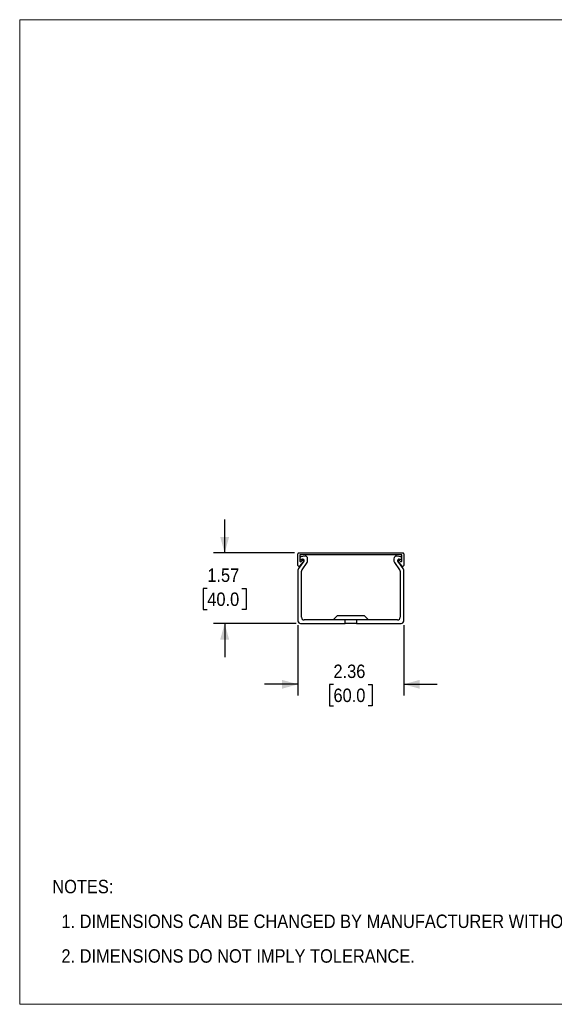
# Model space of a CAD drawing. Header units: inches. Extents: x 0 to 34, y 0 to 22.
# Tile 1 of 3: x 0 to 11.9, y 0 to 22. Entities that reach past the tile are written whole.
import ezdxf

# ---------------------------------------------------------------- set-up
doc = ezdxf.new("R2010")
doc.units = ezdxf.units.IN
doc.header["$LTSCALE"] = 2
doc.header["$MEASUREMENT"] = 0
doc.linetypes.add('SLD-Solid', pattern=[0])
doc.layers.add('DIMENSIONS', color=140, linetype='SLD-Solid', lineweight=25)
doc.layers.add('TEXT', color=140, linetype='SLD-Solid', lineweight=25)
doc.layers.add('SLD-DEFPOINTS', color=7, linetype='Continuous')
doc.styles.add('SLDTEXTSTYLE0', font='GOTHIC.TTF', dxfattribs={"width": 0.913})
doc.dimstyles.new('SLDDIMSTYLE2', dxfattribs={"dimtxt": 0.3, "dimasz": 0.36, "dimexe": 0, "dimexo": 0.0625, "dimgap": 0.075, "dimtad": 0, "dimtih": 1, "dimtoh": 1, "dimrnd": 1e-09, "dimzin": 12, "dimdsep": 46, "dimtxsty": 'SLDTEXTSTYLE0', "dimsah": 1, "dimcen": 0.09, "dimadec": 0, "dimazin": 3, "dimtfac": 1, "dimtmove": 0, "dimatfit": 0, "dimfxl": 0, "dimfrac": 2, "dimtolj": 1, "dimtzin": 12, "dimarcsym": 0})

# ---------------------------------------------------------------- blocks, each defined once
blk = doc.blocks.new('Block2')
at = {"color": 7, "linetype": 'SLD-Solid', "lineweight": 18}
for p, q in [((34, 22), (0, 22)), ((0, 0), (0, 22)), ((34, 0), (34, 22)), ((34, 0), (0, 0))]:
    blk.add_line(p, q, dxfattribs=at)
blk = doc.blocks.new('SW_NOTE_0')
at = {"layer": 'TEXT', "color": 0, "char_height": 0.3, "attachment_point": 1, "style": 'SLDTEXTSTYLE0'}
for s, insert in [('NOTES:', (0, 0.383)), ('  1. DIMENSIONS CAN BE CHANGED BY MANUFACTURER WITHOUT NOTICE.', (0, -0.393)), ('  2. DIMENSIONS DO NOT IMPLY TOLERANCE.', (0, -1.168))]:
    blk.add_mtext(s, dxfattribs=dict(at, insert=insert))
blk = doc.blocks.new('_D_3')
at = {"layer": 'DIMENSIONS'}
for p, q in [((4.58, 10.084), (4.58, 10.834)), ((6.137, 10.084), (4.33, 10.084)), ((4.192, 9.294), (4.1, 9.294)), ((4.1, 9.294), (4.1, 8.818)), ((4.967, 9.294), (5.059, 9.294)), ((5.059, 9.294), (5.059, 8.818)), ((4.1, 8.818), (4.192, 8.818)), ((5.059, 8.818), (4.967, 8.818)), ((6.177, 8.509), (4.33, 8.509)), ((4.58, 8.509), (4.58, 7.759))]:
    blk.add_line(p, q, dxfattribs=at)
for points in [[(4.58, 10.084), (4.68, 10.444), (4.48, 10.444)], [(4.58, 8.509), (4.48, 8.149), (4.68, 8.149)]]:
    blk.add_solid(points, dxfattribs=at)
at = {"layer": 'DIMENSIONS', "char_height": 0.3, "attachment_point": 1, "style": 'SLDTEXTSTYLE0'}
for s, insert in [('1.57', (4.192, 9.738)), ('40.0', (4.192, 9.201))]:
    blk.add_mtext(s, dxfattribs=dict(at, insert=insert))
blk = doc.blocks.new('_D_4')
at = {"layer": 'DIMENSIONS'}
for p, q in [((6.218, 8.468), (6.218, 6.9)), ((8.58, 8.468), (8.58, 6.9)), ((6.218, 7.15), (5.468, 7.15)), ((7.011, 7.147), (6.92, 7.147)), ((6.92, 7.147), (6.92, 6.671)), ((7.787, 7.147), (7.878, 7.147)), ((7.878, 7.147), (7.878, 6.671)), ((8.58, 7.15), (9.33, 7.15)), ((6.92, 6.671), (7.011, 6.671)), ((7.878, 6.671), (7.787, 6.671))]:
    blk.add_line(p, q, dxfattribs=at)
for points in [[(6.218, 7.15), (5.858, 7.25), (5.858, 7.05)], [(8.58, 7.15), (8.94, 7.05), (8.94, 7.25)]]:
    blk.add_solid(points, dxfattribs=at)
at = {"layer": 'DIMENSIONS', "char_height": 0.3, "attachment_point": 1, "style": 'SLDTEXTSTYLE0'}
for s, insert in [('2.36', (7.011, 7.591)), ('60.0', (7.011, 7.054))]:
    blk.add_mtext(s, dxfattribs=dict(at, insert=insert))

msp = doc.modelspace()

# ---------------------------------------------------------------- linework, layer by layer
for p, q in [((6.218, 9.805), (6.218, 10.064)), ((6.35, 9.903), (6.229, 9.736)), ((6.237, 10.084), (8.56, 10.084)), ((6.257, 10.045), (6.257, 9.909)), ((8.541, 10.045), (6.257, 10.045)), ((6.375, 10.016), (6.282, 10.001)), ((6.291, 9.943), (6.321, 9.948)), ((6.292, 9.896), (6.307, 9.914)), ((6.434, 9.904), (6.434, 9.957)), ((8.363, 9.957), (8.363, 9.904)), ((8.516, 10.001), (8.422, 10.016)), ((8.569, 9.736), (8.448, 9.903)), ((8.476, 9.948), (8.506, 9.943)), ((8.49, 9.914), (8.506, 9.896)), ((8.541, 9.909), (8.541, 10.045)), ((8.58, 10.064), (8.58, 9.805)), ((6.218, 9.702), (6.218, 8.568)), ((6.337, 9.888), (6.252, 9.792)), ((6.308, 9.711), (6.423, 9.87)), ((8.375, 9.87), (8.49, 9.711)), ((8.546, 9.792), (8.461, 9.888)), ((8.58, 8.568), (8.58, 9.702)), ((6.296, 8.647), (6.296, 9.676)), ((8.501, 9.676), (8.501, 8.647)), ((7.271, 8.588), (6.356, 8.588)), ((7.104, 8.686), (7.005, 8.588)), ((7.104, 8.686), (7.399, 8.686)), ((7.271, 8.509), (7.271, 8.588)), ((7.527, 8.588), (7.271, 8.588)), ((7.399, 8.686), (7.694, 8.686)), ((7.527, 8.588), (7.527, 8.509)), ((8.442, 8.588), (7.527, 8.588)), ((7.793, 8.588), (7.694, 8.686)), ((6.277, 8.509), (7.271, 8.509)), ((7.527, 8.509), (7.271, 8.509)), ((7.527, 8.509), (8.521, 8.509))]:
    msp.add_line(p, q)
for centre, radius, start, end in [((6.237, 10.064), 0.0197, 90, 180), ((6.287, 9.972), 0.0295, 99, 180), ((6.287, 9.972), 0.0295, 180, 279), ((6.277, 9.909), 0.0197, 180, 318.5454), ((6.322, 9.901), 0.0197, 48.5454, 138.5454), ((6.326, 9.919), 0.0295, 1.4155, 99), ((6.322, 9.901), 0.0197, 318.5454, 48.5454), ((6.326, 9.92), 0.0295, 324, 358.5845), ((6.375, 9.957), 0.0591, 0, 90), ((6.375, 9.904), 0.0591, 324, 0), ((8.422, 9.957), 0.0591, 90, 180), ((8.422, 9.904), 0.0591, 180, 216), ((8.472, 9.919), 0.0295, 81, 178.5845), ((8.472, 9.92), 0.0295, 181.4155, 216), ((8.476, 9.901), 0.0197, 131.4546, 221.4546), ((8.476, 9.901), 0.0197, 41.4546, 131.4546), ((8.511, 9.972), 0.0295, 261, 0), ((8.521, 9.909), 0.0197, 221.4546, 0), ((8.511, 9.972), 0.0295, 0, 81), ((8.56, 10.064), 0.0197, 0, 90), ((6.237, 9.805), 0.0197, 180, 318.5454), ((6.277, 9.702), 0.0591, 144, 180), ((6.356, 9.676), 0.0591, 144, 180), ((8.442, 9.676), 0.0591, 0, 36), ((8.56, 9.805), 0.0197, 221.4546, 0), ((8.521, 9.702), 0.0591, 0, 36), ((6.356, 8.647), 0.0591, 180, 270), ((8.442, 8.647), 0.0591, 270, 0), ((6.277, 8.568), 0.0591, 180, 270), ((8.521, 8.568), 0.0591, 270, 0)]:
    msp.add_arc(centre, radius, start, end)

# ---------------------------------------------------------------- block references
at = {"layer": 'SLD-DEFPOINTS'}
msp.add_blockref('Block2', (0, 0), dxfattribs=at)
at = {"layer": 'TEXT'}
msp.add_blockref('SW_NOTE_0', (0.729, 2.398), dxfattribs=at)

# ---------------------------------------------------------------- dimensions: what is measured, and where the dimension line sits
at = {"layer": 'DIMENSIONS'}
dim = msp.add_linear_dim(base=(4.5795, 8.5092), p1=(6.2374, 10.084), p2=(6.2768, 8.5092), angle=90, dimstyle='SLDDIMSTYLE2', dxfattribs=at)
dim.commit()
dim.dimension.update_dxf_attribs({"geometry": '_D_3', "text_midpoint": (4.5795, 9.2966), "dimtype": 160})
dim = msp.add_linear_dim(base=(8.58, 7.15), p1=(6.218, 8.568), p2=(8.58, 8.568), dimstyle='SLDDIMSTYLE2', dxfattribs=at)
dim.commit()
dim.dimension.update_dxf_attribs({"geometry": '_D_4', "text_midpoint": (7.399, 7.15), "dimtype": 160})

doc.saveas('drawing.dxf')
